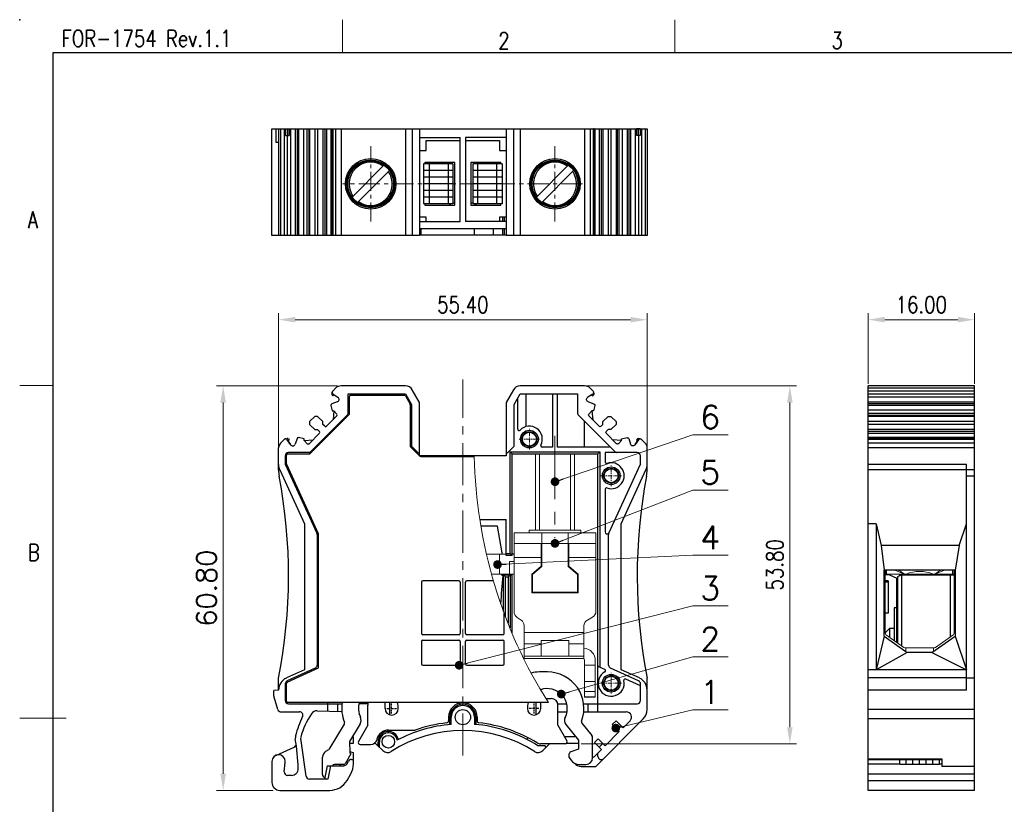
# Model space of a CAD drawing. Header units: millimetres. Extents: x 4315 to 4612, y -4915 to -4705.
# Tile 2 of 13: x 4315 to 4463, y -4823 to -4705. Entities that reach past the tile are written whole.
import ezdxf
from ezdxf.enums import TextEntityAlignment as Align

# ---------------------------------------------------------------- set-up
doc = ezdxf.new("R2010")
doc.units = ezdxf.units.MM
doc.header["$MEASUREMENT"] = 0
doc.linetypes.add('CENTER', pattern=[50.8, 31.75, -6.35, 6.35, -6.35])
doc.linetypes.add('CENTER2', pattern=[28.575, 19.05, -3.175, 3.175, -3.175])
for name, color, linetype in [('41', 3, 'Continuous'), ('51', 6, 'CENTER2'), ('DEFAULT_2', 4, 'Continuous')]:
    doc.layers.add(name, color=color, linetype=linetype)
for name, color, linetype, lineweight in [('center', 1, 'CENTER', 9), ('DIM1', 3, 'Continuous', 13), ('MARK', 4, 'Continuous', 13), ('text', 3, 'Continuous', 13), ('尺寸层', 3, 'Continuous', 13), ('尺寸线', 3, 'Continuous', 13), ('轮廓线', 7, 'Continuous', 30)]:
    doc.layers.add(name, color=color, linetype=linetype, lineweight=lineweight)
doc.styles.add('romans-高2.5', font='romans.shx', dxfattribs={"width": 0.8, "height": 2.5})
doc.styles.add('romans-高3.5', font='romans.shx', dxfattribs={"width": 0.8, "height": 3.5})
doc.styles.add('SIMPLEX', font='SIMPLEX.SHX')
doc.styles.add('SIMPLEX-V1.1', font='romans.shx')
doc.styles.add('宋体-高2.5', font='txt', dxfattribs={"width": 0.8, "height": 2.5})
doc.dimstyles.new('A4', dxfattribs={"dimtxt": 2.5, "dimasz": 2.5, "dimexe": 1, "dimexo": 0.3, "dimgap": 1, "dimtad": 1, "dimzin": 1, "dimdsep": 46, "dimtxsty": 'romans-高2.5', "dimcen": 1, "dimclrd": 256, "dimclre": 256, "dimclrt": 256, "dimadec": 0, "dimazin": 0, "dimtfac": 1, "dimtmove": 0, "dimatfit": 3, "dimfxl": 1, "dimtolj": 1, "dimtzin": 0, "dimlwd": -1, "dimlwe": -1, "dimarcsym": 0})
doc.dimstyles.new('ISO-25', dxfattribs={"dimtxt": 3, "dimasz": 2.5, "dimexe": 1, "dimexo": 1, "dimgap": 1, "dimtad": 1, "dimdec": 5, "dimzin": 1, "dimdsep": 46, "dimtxsty": 'SIMPLEX', "dimcen": 1, "dimclrd": 256, "dimclre": 256, "dimclrt": 256, "dimadec": 1, "dimazin": 0, "dimtfac": 1, "dimtdec": 5, "dimtmove": 0, "dimatfit": 3, "dimfxl": 1, "dimtolj": 1, "dimtzin": 0, "dimlwd": -1, "dimlwe": -1, "dimarcsym": 0})
doc.dimstyles.new('ISO-25-ASM-Rev.1.1', dxfattribs={"dimtxt": 3, "dimasz": 2.5, "dimexe": 1, "dimexo": 1, "dimgap": 1, "dimtad": 1, "dimzin": 1, "dimdsep": 46, "dimtxsty": 'SIMPLEX-V1.1', "dimcen": 1, "dimclrd": 256, "dimclre": 256, "dimclrt": 256, "dimadec": 1, "dimazin": 0, "dimtfac": 1, "dimtmove": 0, "dimatfit": 3, "dimfxl": 1, "dimtolj": 1, "dimtzin": 0, "dimlwd": -1, "dimlwe": -1, "dimarcsym": 0})

# ---------------------------------------------------------------- blocks, each defined once
blk = doc.blocks.new('FOR-1754 Rev.1.1-A4客户图')
at = {"layer": 'text'}
for p, q in [((-243.5, 200), (-243.5, 205)), ((-193.5, 200), (-193.5, 205)), ((-287, 150), (-292, 150))]:
    blk.add_line(p, q, dxfattribs=at)
at = {"layer": '尺寸线'}
blk.add_line((-285, 100), (-292, 100), dxfattribs=at)
at = {"layer": '轮廓线'}
blk.add_line((-287, 200), (-287, 0), dxfattribs=at)
blk.add_lwpolyline([(-74.67, 0), (0, 0), (0, 200), (-287, 200)], dxfattribs=at)
blk.add_point((-292, 205), dxfattribs=at)
at = {"layer": 'text', "style": 'romans-高2.5', "width": 0.8}
for s, p in [('FOR-1754 Rev.1.1', (-285.71, 200.93)), ('2', (-220.07, 200.59)), ('3', (-169.99, 200.63)), ('A', (-290.78, 173.66)), ('B', (-290.78, 123.66))]:
    blk.add_text(s, height=2.5, dxfattribs=at).set_placement(p)
at = {"layer": '尺寸线', "width": 0.8}
for tag, height, style, p in [('/', 2.5, 'romans-高2.5', (-94.89, 30.44)), ('/', 2.5, 'romans-高2.5', (-96.71, 25.38)), ('/', 2.5, 'romans-高2.5', (-102.11, 20.6)), ('15EDGKNM-3.81-XXP-1Y-1000A(H)', 3.5, 'romans-高3.5', (-40.89, 11.73)), ('CENGMZ_2018.10.18', 2.5, 'romans-高2.5', (-97.54, 6.17)), ('15EDGKNM-3.5-C04', 2.5, 'romans-高2.5', (-47.36, 6.2)), ('T0-1', 2.5, 'romans-高2.5', (-5.69, 6.17)), ('2:1', 2.5, 'romans-高2.5', (-23.28, 1.2)), ('1/1', 2.5, 'romans-高2.5', (-5.77, 1.37))]:
    blk.add_attdef(tag, text='', height=height, dxfattribs=dict(at, style=style)).set_placement(p, align=Align.CENTER)
at = {"layer": '尺寸线', "style": '宋体-高2.5', "width": 0.8}
blk.add_attdef('/', text='', height=2.5, dxfattribs=at).set_placement((-55.64, 31.97), align=Align.MIDDLE_LEFT)
blk = doc.blocks.new('A$C45B8050D')
at = {"linetype": 'ByBlock'}
for p, q in [((26.3, 37.8), (23.8, 37.8)), ((27, 33.8), (26.3, 37.8)), ((27, 33.6), (27, 33.8)), ((26.95, 30.45), (26.95, 30.6)), ((26.95, 30.45), (27.1, 30.41)), ((27.1, 30.41), (27.1, 30.35)), ((33.8, 15.9), (32.6, 15.9)), ((33.57, 11.9), (34.4, 11.9)), ((6.8, 7.9), (6.8, 10.9)), ((9.4, 10.4), (9.4, 11.3)), ((32.8, 10.4), (32.8, 11.3)), ((35.4, 7.9), (35.4, 10.9)), ((18.95, 9.1), (18.95, 8.55)), ((23.25, 9.1), (23.25, 8.55)), ((3.28, 8.06), (0.97, 4.24)), ((5.66, 8.12), (4.05, 5.46)), ((6.8, 7.9), (5.42, 5.45)), ((35.4, 7.9), (36.72, 5.55)), ((36.6, 8), (38.5, 5.63)), ((39, 8.2), (40.49, 6.34)), ((9.9, 7.15), (13.94, 7.15)), ((40.6, 3), (40.6, 6.03)), ((4.05, 5.46), (4.11, 3.74)), ((5.68, 5), (7.22, 5)), ((36.46, 5.1), (32.77, 5.1)), ((38.5, 5.63), (38.5, 4.3)), ((0, 0.5), (0, 3.1)), ((0.5, 3.97), (0.97, 4.24)), ((4.24, 3.57), (3.39, 2.1)), ((4.11, 3.74), (4.23, 3.66)), ((4.23, 3.66), (4.24, 3.57)), ((37.1, 3.02), (37.1, 3.6)), ((37.1, 3.02), (37.32, 2.68)), ((38.5, 4.3), (37.31, 3.89)), ((3.21, 2), (1.8, 2)), ((38.58, 2), (39.6, 2))]:
    blk.add_line(p, q, dxfattribs=at)
at = {"color": 1, "linetype": 'CENTER', "ltscale": 0.01}
for p, q in [((9.66, 10.4), (11.14, 10.4)), ((10.4, 9.66), (10.4, 11.14)), ((32.54, 10.4), (31.06, 10.4)), ((31.8, 9.66), (31.8, 11.14))]:
    blk.add_line(p, q, dxfattribs=at)
at = {"linetype": 'ByBlock'}
for centre, radius, start, end in [((112.27, 21.81), 85.6, 174.2717, 177.0878), ((32.6, 11.75), 4.15, 90, 107.2535), ((33.8, 10.4), 5.5, 339.6737, 90), ((33.8, 10.4), 3, 333.6418, 109.9732), ((34.4, 10.9), 1, 360, 90), ((8.4, 10.4), 5.5, 170.582, 202.1359), ((8.4, 10.4), 3, 162.5424, 206.0652), ((10.4, 10.4), 1, 180, 0), ((8.4, 10.4), 3, 0, 17.4576), ((21.1, 9.1), 2.15, 0, 180), ((33.8, 10.4), 3, 162.5424, 180), ((31.8, 10.4), 1, 180, 0), ((4.81, 8.64), 1, 328.7866, 26.0652), ((37.38, 8.62), 1, 153.6418, 218.621), ((3.03, 8.21), 0.3, 328.7866, 22.1359), ((21.11, -12.91), 21.3, 96.53, 109.6561), ((18.65, 8.55), 0.3, 276.53, 0), ((23.55, 8.55), 0.3, 180, 263.5044), ((21.11, -12.91), 21.3, 58.4751, 83.5044), ((39.24, 8.39), 0.3, 159.6737, 218.621), ((9.9, 5.4), 1.75, 90, 167.3977), ((40.1, 6.03), 0.5, 0, 38.621), ((5.68, 5.3), 0.3, 150.6964, 270), ((7.22, 6), 1, 270, 347.3977), ((32.77, 6.1), 1, 238.4751, 270), ((36.46, 5.4), 0.3, 270, 29.3036), ((1, 3.1), 1, 120, 180), ((37.4, 3.6), 0.3, 107.5962, 180), ((39.6, 3), 1, 270, 0), ((1.8, 1.7), 0.3, 90, 160.5288), ((3.21, 2.2), 0.2, 270, 330), ((38.58, 3.5), 1.5, 213.2556, 270), ((0.5, 0.5), 0.5, 180, 253.4209)]:
    blk.add_arc(centre, radius, start, end, dxfattribs=at)
at = {"linetype": 'ByBlock', "ltscale": 0.086}
blk.add_arc((7.8, 10.9), 1, 156.4218, 180, dxfattribs=at)
blk = doc.blocks.new('gfgre9')
at = {"color": 0}
for p, q in [((4200.23, -4535.09), (4200.2, -4535.2)), ((4200.25, -4535.39), (4200.38, -4535.51)), ((4200.55, -4535.34), (4200.38, -4535.51)), ((4200.39, -4535.23), (4201.12, -4535.71)), ((4200.07, -4536.94), (4200.27, -4537.77)), ((4200.98, -4538.52), (4199.42, -4540.07)), ((4200.27, -4537.77), (4200.51, -4537.77)), ((4200.51, -4537.77), (4200.39, -4539.1)), ((4200.51, -4537.77), (4200.98, -4538.23)), ((4193.38, -4541.94), (4193.49, -4541.91)), ((4193.52, -4542.1), (4193.99, -4542.83)), ((4193.63, -4542.26), (4193.8, -4542.09)), ((4193.68, -4541.96), (4193.8, -4542.09)), ((4196.06, -4541.98), (4195.22, -4541.78)), ((4196.06, -4542.22), (4196.06, -4541.98)), ((4196.06, -4542.22), (4197.39, -4542.1)), ((4198.36, -4541.13), (4196.81, -4542.69)), ((4193.99, -4542.83), (4193.54, -4542.13)), ((4196.52, -4542.69), (4196.06, -4542.22))]:
    blk.add_line(p, q, dxfattribs=at)
for p, q in [((4200.39, -4535.23), (4201.12, -4535.71)), ((4201.03, -4536.42), (4200.2, -4536.69)), ((4197.65, -4538.59), (4196.88, -4539.36)), ((4198.08, -4538.59), (4197.65, -4538.59)), ((4198.86, -4539.36), (4198.08, -4538.59)), ((4196.88, -4539.36), (4196.88, -4539.79)), ((4196.88, -4539.79), (4197.65, -4540.57)), ((4197.65, -4540.57), (4198.08, -4540.57)), ((4198.08, -4540.57), (4198.36, -4540.85)), ((4198.86, -4539.79), (4198.86, -4539.36)), ((4199.14, -4540.07), (4198.86, -4539.79)), ((4193.99, -4542.83), (4193.52, -4542.1)), ((4194.98, -4541.92), (4194.71, -4542.74))]:
    blk.add_line(p, q)
for centre, radius, start, end in [((4200.39, -4535.24), 0.2, 167.6609, 225), ((4199.75, -4534.94), 0.5, 343.204, 357.1657), ((4200.55, -4534.98), 0.3, 135, 237.1978), ((4200.84, -4538.37), 0.2, 315, 45), ((4193.27, -4542.26), 0.3, 32.7891, 135), ((4193.23, -4541.47), 0.5, 272.8847, 286.9412), ((4193.53, -4542.1), 0.2, 45, 102.3391), ((4196.66, -4542.55), 0.2, 225, 315)]:
    blk.add_arc(centre, radius, start, end, dxfattribs=at)
for centre, radius, start, end in [((4200.91, -4536.04), 0.4, 288.2291, 57.1978), ((4200.27, -4536.88), 0.2, 108.1979, 195), ((4199.28, -4539.93), 0.2, 224.9213, 315.0271), ((4195.17, -4541.98), 0.2, 75, 161.8021), ((4198.22, -4540.99), 0.2, 315, 45), ((4194.33, -4542.62), 0.4, 212.8022, 341.7709)]:
    blk.add_arc(centre, radius, start, end)
blk = doc.blocks.new('*D8')
at = {"layer": 'Defpoints', "color": 0}
for p in [(4458.22, -4750.18), (4442.22, -4760.14), (4458.22, -4760.14)]:
    blk.add_point(p, dxfattribs=at)
at = {"layer": '尺寸层'}
for p, q in [((4442.22, -4759.84), (4442.22, -4749.18)), ((4458.22, -4759.84), (4458.22, -4749.18)), ((4444.72, -4750.18), (4455.72, -4750.18))]:
    blk.add_line(p, q, dxfattribs=at)
for points in [[(4444.72, -4749.76), (4444.72, -4750.6), (4442.22, -4750.18)], [(4455.72, -4749.76), (4455.72, -4750.6), (4458.22, -4750.18)]]:
    blk.add_solid(points, dxfattribs=at)
at = {"layer": '尺寸层', "insert": (4450.22, -4747.93), "char_height": 2.5, "attachment_point": 5, "style": 'romans-高2.5'}
blk.add_mtext('\\A1;16.00', dxfattribs=at)
blk = doc.blocks.new('*D9')
at = {"layer": 'Defpoints', "color": 0}
for p in [(4409.01, -4750.18), (4409.01, -4769.45), (4353.61, -4771.11)]:
    blk.add_point(p, dxfattribs=at)
at = {"layer": '尺寸层'}
for p, q in [((4353.61, -4770.81), (4353.61, -4749.18)), ((4409.01, -4769.15), (4409.01, -4749.18)), ((4356.11, -4750.18), (4406.51, -4750.18))]:
    blk.add_line(p, q, dxfattribs=at)
for points in [[(4356.11, -4749.76), (4356.11, -4750.6), (4353.61, -4750.18)], [(4406.51, -4749.76), (4406.51, -4750.6), (4409.01, -4750.18)]]:
    blk.add_solid(points, dxfattribs=at)
at = {"layer": '尺寸层', "insert": (4381.31, -4747.93), "char_height": 2.5, "attachment_point": 5, "style": 'romans-高2.5'}
blk.add_mtext('\\A1;55.40', dxfattribs=at)
blk = doc.blocks.new('*D10')
at = {"layer": 'Defpoints', "color": 0}
for p in [(4399.61, -4760.14), (4398.81, -4813.94), (4430.46, -4813.94)]:
    blk.add_point(p, dxfattribs=at)
at = {"layer": '尺寸层'}
for p, q in [((4399.91, -4760.14), (4431.46, -4760.14)), ((4430.46, -4762.64), (4430.46, -4811.44)), ((4399.11, -4813.94), (4431.46, -4813.94))]:
    blk.add_line(p, q, dxfattribs=at)
for points in [[(4430.04, -4762.64), (4430.88, -4762.64), (4430.46, -4760.14)], [(4430.04, -4811.44), (4430.88, -4811.44), (4430.46, -4813.94)]]:
    blk.add_solid(points, dxfattribs=at)
at = {"layer": '尺寸层', "insert": (4428.21, -4787.04), "char_height": 2.5, "attachment_point": 5, "rotation": 90, "style": 'romans-高2.5'}
blk.add_mtext('\\A1;53.80', dxfattribs=at)
blk = doc.blocks.new('_Dot-Rev.1.1')
at = {"color": 0, "linetype": 'ByBlock', "lineweight": -2}
blk.add_line((-0.5, 0), (-1, 0), dxfattribs=at)
at = {"color": 0, "linetype": 'ByBlock', "lineweight": 100, "const_width": 0.5}
blk.add_lwpolyline([(-0.25, 0, 1), (0.25, 0, 1)], format="xyb", close=True, dxfattribs=at)
blk = doc.blocks.new('*D11')
at = {"layer": 'Defpoints', "color": 0, "linetype": 'ByBlock'}
for p in [(4363.48, -4760.14), (4345.28, -4820.94), (4353.81, -4820.94)]:
    blk.add_point(p, dxfattribs=at)
at = {"layer": '尺寸层'}
for p, q in [((4362.48, -4760.14), (4344.28, -4760.14)), ((4345.28, -4762.64), (4345.28, -4818.44)), ((4352.81, -4820.94), (4344.28, -4820.94))]:
    blk.add_line(p, q, dxfattribs=at)
at = {"layer": '尺寸层', "linetype": 'ByBlock'}
for points in [[(4344.86, -4762.64), (4345.7, -4762.64), (4345.28, -4760.14)], [(4344.86, -4818.44), (4345.7, -4818.44), (4345.28, -4820.94)]]:
    blk.add_solid(points, dxfattribs=at)
at = {"layer": '尺寸层', "linetype": 'ByBlock', "insert": (4342.78, -4790.54), "char_height": 3, "attachment_point": 5, "rotation": 90, "style": 'SIMPLEX'}
blk.add_mtext('\\A1;60.80', dxfattribs=at)

msp = doc.modelspace()

# ---------------------------------------------------------------- linework, layer by layer
for p, q in [((4352.609, -4721.505), (4409.009, -4721.505)), ((4352.609, -4737.505), (4352.609, -4721.505)), ((4353.609, -4721.505), (4353.609, -4737.505)), ((4357.358, -4721.505), (4357.358, -4737.505)), ((4358.277, -4721.505), (4358.277, -4737.505)), ((4359.055, -4721.505), (4359.055, -4737.505)), ((4359.479, -4721.505), (4359.479, -4737.505)), ((4360.257, -4721.505), (4360.257, -4737.505)), ((4361.468, -4721.505), (4361.468, -4737.505)), ((4361.654, -4721.505), (4361.654, -4737.505)), ((4361.654, -4721.505), (4361.654, -4722.505)), ((4374.809, -4721.505), (4374.809, -4737.505)), ((4387.809, -4721.505), (4387.809, -4737.505)), ((4400.964, -4721.505), (4400.964, -4737.505)), ((4400.964, -4721.505), (4400.964, -4722.505)), ((4401.15, -4721.505), (4401.15, -4737.505)), ((4402.361, -4721.505), (4402.361, -4737.505)), ((4403.139, -4721.505), (4403.139, -4737.505)), ((4403.563, -4721.505), (4403.563, -4737.505)), ((4404.341, -4721.505), (4404.341, -4737.505)), ((4405.26, -4721.505), (4405.26, -4737.505)), ((4409.009, -4721.505), (4409.009, -4737.505)), ((4353.205, -4723.505), (4353.609, -4723.505)), ((4374.809, -4722.805), (4380.909, -4722.805)), ((4380.909, -4735.405), (4380.909, -4722.805)), ((4387.809, -4722.805), (4381.709, -4722.805)), ((4381.709, -4722.805), (4381.709, -4735.405)), ((4379.357, -4726.555), (4379.357, -4726.755)), ((4383.257, -4726.555), (4383.257, -4726.755)), ((4379.359, -4732.955), (4379.359, -4732.755)), ((4379.497, -4732.955), (4379.417, -4732.755)), ((4379.807, -4732.605), (4380.109, -4732.605)), ((4382.509, -4732.605), (4382.807, -4732.605)), ((4383.117, -4732.955), (4383.197, -4732.755)), ((4383.259, -4732.755), (4383.259, -4732.955)), ((4374.809, -4735.405), (4380.909, -4735.405)), ((4387.809, -4735.405), (4381.709, -4735.405)), ((4387.509, -4734.755), (4387.509, -4735.405)), ((4387.809, -4736.505), (4374.809, -4736.505)), ((4374.809, -4737.405), (4387.809, -4737.405)), ((4383.026, -4736.505), (4383.026, -4737.405)), ((4385.889, -4736.505), (4385.889, -4737.405)), ((4387.509, -4736.505), (4387.509, -4737.405)), ((4374.809, -4737.505), (4352.609, -4737.505)), ((4409.009, -4737.505), (4387.809, -4737.505)), ((4362.156, -4760.489), (4361.742, -4760.903)), ((4372.673, -4760.137), (4363.005, -4760.137)), ((4374.809, -4762.637), (4373.712, -4760.737)), ((4388.906, -4760.737), (4387.809, -4762.637)), ((4399.613, -4760.137), (4389.945, -4760.137)), ((4400.876, -4760.903), (4400.462, -4760.489)), ((4458.22, -4760.137), (4442.22, -4760.137)), ((4442.22, -4820.937), (4442.22, -4760.137)), ((4458.22, -4820.937), (4458.22, -4760.137)), ((4364.059, -4761.337), (4372.685, -4761.337)), ((4364.059, -4764.301), (4364.059, -4761.337)), ((4364.259, -4764.384), (4364.259, -4761.737)), ((4364.459, -4761.537), (4372.5, -4761.537)), ((4367.109, -4761.337), (4367.109, -4761.537)), ((4367.809, -4761.337), (4367.809, -4761.537)), ((4371.841, -4761.337), (4371.841, -4761.537)), ((4372.673, -4761.637), (4373.382, -4762.866)), ((4372.685, -4761.337), (4373.609, -4762.937)), ((4373.059, -4761.985), (4373.059, -4762.306)), ((4374.809, -4770.637), (4374.809, -4762.637)), ((4387.809, -4762.637), (4387.809, -4770.637)), ((4389.009, -4762.937), (4389.933, -4761.337)), ((4389.559, -4766.647), (4389.559, -4761.985)), ((4389.933, -4761.337), (4398.559, -4761.337)), ((4390.777, -4761.337), (4390.777, -4766.261)), ((4394.809, -4761.337), (4394.809, -4769.337)), ((4395.509, -4761.337), (4395.509, -4769.337)), ((4398.559, -4761.337), (4398.559, -4764.301)), ((4373.409, -4762.966), (4373.409, -4769.237)), ((4373.609, -4762.937), (4373.609, -4769.189)), ((4389.009, -4769.189), (4389.009, -4762.937)), ((4458.22, -4763.802), (4442.22, -4763.802)), ((4358.291, -4770.352), (4364.259, -4764.384)), ((4358.35, -4770.093), (4364, -4764.443)), ((4363.077, -4765.566), (4363.077, -4765.366)), ((4398.617, -4764.443), (4404.268, -4770.093)), ((4399.541, -4765.366), (4399.541, -4769.337)), ((4458.22, -4764.721), (4442.22, -4764.721)), ((4458.22, -4765.499), (4442.22, -4765.499)), ((4458.22, -4765.923), (4442.22, -4765.923)), ((4458.22, -4766.701), (4442.22, -4766.701)), ((4354.459, -4768.186), (4353.902, -4768.743)), ((4408.716, -4768.743), (4408.159, -4768.186)), ((4458.22, -4767.912), (4442.22, -4767.912)), ((4458.22, -4768.099), (4442.22, -4768.099)), ((4353.609, -4772.768), (4353.609, -4769.45)), ((4373.409, -4769.237), (4374.85, -4770.679)), ((4374.599, -4770.179), (4373.609, -4769.189)), ((4389.009, -4769.189), (4388.019, -4770.179)), ((4388.709, -4770.337), (4388.409, -4770.037)), ((4388.409, -4770.037), (4401.909, -4770.037)), ((4388.409, -4785.337), (4388.409, -4770.037)), ((4394.809, -4769.337), (4393.212, -4769.337)), ((4403.271, -4769.337), (4395.509, -4769.337)), ((4401.909, -4770.037), (4401.609, -4770.337)), ((4401.909, -4770.037), (4401.909, -4802.435)), ((4409.009, -4772.768), (4409.009, -4769.45)), ((4354.609, -4770.652), (4354.609, -4771.912)), ((4354.809, -4771.869), (4354.809, -4770.552)), ((4355.009, -4770.352), (4358.291, -4770.352)), ((4358.491, -4770.152), (4355.109, -4770.152)), ((4374.809, -4770.237), (4374.74, -4770.237)), ((4387.809, -4770.637), (4374.809, -4770.637)), ((4374.992, -4770.737), (4383.026, -4770.737)), ((4387.878, -4770.237), (4387.809, -4770.237)), ((4388.709, -4770.337), (4401.609, -4770.337)), ((4388.709, -4785.637), (4388.709, -4770.337)), ((4401.609, -4809.137), (4401.609, -4770.337)), ((4402.709, -4770.152), (4402.709, -4771.604)), ((4407.509, -4770.152), (4402.709, -4770.152)), ((4408.009, -4771.912), (4408.009, -4770.652)), ((4353.791, -4772.768), (4357.509, -4780.868)), ((4354.609, -4771.912), (4359.363, -4782.272)), ((4359.609, -4782.371), (4354.827, -4771.952)), ((4403.254, -4782.272), (4408.009, -4771.912)), ((4405.109, -4780.868), (4408.827, -4772.768)), ((4457.02, -4805.867), (4457.02, -4771.933)), ((4402.709, -4775.67), (4402.709, -4782.087)), ((4383.85, -4780.237), (4387.809, -4780.237)), ((4387.809, -4785.637), (4387.809, -4780.237)), ((4357.509, -4780.868), (4357.509, -4802.799)), ((4405.109, -4802.799), (4405.109, -4780.868)), ((4443.42, -4780.868), (4442.22, -4780.868)), ((4443.42, -4780.868), (4444.204, -4784.142)), ((4443.42, -4780.868), (4443.42, -4802.799)), ((4455.91, -4784.142), (4457.02, -4780.868)), ((4359.409, -4782.48), (4359.409, -4802.104)), ((4359.609, -4802.534), (4359.609, -4782.371)), ((4403.209, -4802.104), (4403.209, -4782.48)), ((4455.91, -4784.142), (4444.204, -4784.142)), ((4444.204, -4784.142), (4444.62, -4787.837)), ((4455.91, -4784.142), (4455.32, -4787.837)), ((4387.809, -4785.337), (4388.409, -4785.337)), ((4388.709, -4785.637), (4387.809, -4785.637)), ((4388.709, -4785.637), (4388.409, -4785.337)), ((4389.009, -4785.437), (4388.709, -4785.437)), ((4387.158, -4788.537), (4388.709, -4788.537)), ((4387.293, -4788.837), (4387.409, -4788.837)), ((4387.409, -4794.04), (4387.409, -4788.537)), ((4387.709, -4788.837), (4387.409, -4788.537)), ((4387.709, -4794.811), (4387.709, -4788.837)), ((4387.709, -4788.837), (4388.109, -4788.837)), ((4387.809, -4788.437), (4387.809, -4788.537)), ((4388.409, -4788.537), (4388.109, -4788.837)), ((4388.109, -4788.837), (4388.109, -4795.782)), ((4388.409, -4788.537), (4388.409, -4796.51)), ((4388.709, -4797.239), (4388.709, -4788.437)), ((4455.32, -4787.837), (4444.62, -4787.837)), ((4444.62, -4797.737), (4444.62, -4787.837)), ((4444.77, -4789.58), (4444.801, -4787.837)), ((4444.77, -4788.511), (4444.789, -4788.511)), ((4445.42, -4788.537), (4444.789, -4788.537)), ((4444.97, -4788.437), (4444.97, -4787.837)), ((4445.42, -4788.537), (4446.52, -4789.037)), ((4446.52, -4798.697), (4446.52, -4789.037)), ((4447.22, -4788.537), (4446.62, -4788.837)), ((4446.62, -4788.837), (4446.62, -4798.767)), ((4446.97, -4788.662), (4446.97, -4788.437)), ((4447.12, -4788.587), (4446.97, -4788.587)), ((4447.05, -4788.622), (4446.97, -4788.622)), ((4447.22, -4788.537), (4455.17, -4788.537)), ((4447.22, -4788.537), (4447.22, -4799.187)), ((4448.17, -4788.537), (4448.17, -4788.437)), ((4449.37, -4788.537), (4449.37, -4788.437)), ((4450.57, -4788.537), (4450.57, -4788.437)), ((4451.77, -4788.537), (4451.77, -4788.437)), ((4452.97, -4788.537), (4452.97, -4788.437)), ((4454.62, -4797.857), (4454.62, -4788.537)), ((4454.97, -4788.437), (4454.97, -4787.837)), ((4455.152, -4788.538), (4455.15, -4788.437)), ((4455.17, -4788.511), (4455.152, -4788.511)), ((4455.32, -4787.837), (4455.32, -4797.737)), ((4375.109, -4789.637), (4375.109, -4797.337)), ((4380.709, -4789.437), (4375.309, -4789.437)), ((4380.909, -4789.637), (4380.909, -4797.337)), ((4381.709, -4797.337), (4381.709, -4789.637)), ((4385.889, -4789.437), (4381.909, -4789.437)), ((4445.22, -4789.437), (4444.77, -4789.437)), ((4445.22, -4789.437), (4445.22, -4794.325)), ((4446.12, -4793.502), (4446.12, -4798.417)), ((4446.52, -4793.502), (4446.12, -4793.502)), ((4387.509, -4797.337), (4387.509, -4794.325)), ((4445.22, -4794.325), (4444.77, -4794.325)), ((4445.42, -4796.625), (4445.42, -4797.927)), ((4446.12, -4796.625), (4445.42, -4796.625)), ((4380.709, -4797.537), (4375.309, -4797.537)), ((4387.309, -4797.537), (4381.909, -4797.537)), ((4444.62, -4797.737), (4443.42, -4802.799)), ((4444.62, -4797.737), (4448.12, -4800.237)), ((4446.52, -4796.887), (4446.62, -4796.887)), ((4451.82, -4800.237), (4455.32, -4797.737)), ((4455.32, -4797.737), (4457.02, -4802.799)), ((4375.109, -4798.537), (4375.109, -4801.937)), ((4375.309, -4798.337), (4380.709, -4798.337)), ((4380.909, -4798.537), (4380.909, -4801.937)), ((4381.709, -4801.937), (4381.709, -4798.537)), ((4381.909, -4798.337), (4387.309, -4798.337)), ((4387.509, -4801.937), (4387.509, -4798.537)), ((4448.12, -4800.237), (4443.42, -4802.799)), ((4451.82, -4800.237), (4448.12, -4800.237)), ((4451.82, -4800.237), (4457.02, -4802.799)), ((4359.117, -4802.559), (4354.901, -4804.487)), ((4354.926, -4804.675), (4359.609, -4802.534)), ((4375.309, -4802.137), (4380.709, -4802.137)), ((4381.909, -4802.137), (4387.309, -4802.137)), ((4402.65, -4802.775), (4401.726, -4802.352)), ((4407.717, -4804.487), (4403.501, -4802.559)), ((4357.509, -4802.799), (4354.777, -4804.048)), ((4407.841, -4804.048), (4405.109, -4802.799)), ((4457.02, -4802.799), (4442.22, -4802.799)), ((4353.609, -4805.867), (4353.609, -4804.085)), ((4354.609, -4804.941), (4354.609, -4807.437)), ((4354.809, -4805.133), (4354.609, -4805.225)), ((4354.809, -4807.537), (4354.809, -4804.857)), ((4408.009, -4805.225), (4405.796, -4804.213)), ((4408.009, -4807.437), (4408.009, -4804.941)), ((4409.009, -4808.794), (4409.009, -4804.085)), ((4458.22, -4804.085), (4457.02, -4804.085)), ((4353.609, -4805.867), (4352.909, -4805.928)), ((4352.909, -4806.792), (4352.909, -4805.928)), ((4353.5, -4808.785), (4352.931, -4806.939)), ((4394.159, -4807.737), (4355.009, -4807.737)), ((4355.109, -4807.937), (4363.154, -4807.937)), ((4361.009, -4809.032), (4361.009, -4807.737)), ((4362.509, -4809.084), (4362.509, -4807.937)), ((4367.029, -4807.937), (4365.692, -4807.937)), ((4370.304, -4807.737), (4370.304, -4809.59)), ((4380.859, -4808.04), (4380.859, -4807.846)), ((4381.759, -4807.847), (4381.759, -4808.04)), ((4392.314, -4809.59), (4392.314, -4807.737)), ((4395.589, -4807.937), (4396.926, -4807.937)), ((4399.464, -4807.937), (4407.509, -4807.937)), ((4400.109, -4807.937), (4400.109, -4809.137)), ((4353.978, -4809.137), (4356.77, -4809.137)), ((4359.424, -4808.978), (4363.129, -4809.105)), ((4365.858, -4809.742), (4365.864, -4809.848)), ((4379.359, -4811.037), (4379.359, -4809.937)), ((4379.359, -4809.937), (4379.559, -4809.937)), ((4379.559, -4811.02), (4379.559, -4809.937)), ((4383.059, -4809.937), (4383.059, -4811.018)), ((4383.259, -4809.937), (4383.059, -4809.937)), ((4383.259, -4809.937), (4383.259, -4811.036)), ((4395.609, -4809.137), (4396.967, -4809.137)), ((4399.486, -4809.137), (4405.868, -4809.137)), ((4401.306, -4817.337), (4408.424, -4810.207)), ((4404.333, -4810.483), (4403.768, -4811.05)), ((4403.768, -4811.05), (4404.829, -4812.109)), ((4404.333, -4810.483), (4405.395, -4811.543)), ((4405.041, -4811.19), (4404.475, -4811.756)), ((4405.395, -4811.543), (4406.434, -4810.502)), ((4364.859, -4812.929), (4364.755, -4812.755)), ((4364.859, -4813.837), (4364.859, -4812.929)), ((4368.781, -4812.837), (4368.564, -4812.837)), ((4369.404, -4812.047), (4369.404, -4812.257)), ((4370.304, -4811.904), (4370.304, -4812.099)), ((4396.564, -4812.837), (4398.25, -4812.837)), ((4402.71, -4814.232), (4404.829, -4812.109)), ((4364.263, -4813.837), (4364.859, -4813.837)), ((4369.283, -4814.961), (4368.452, -4814.13)), ((4368.559, -4814.237), (4368.559, -4813.637)), ((4368.559, -4813.637), (4368.759, -4813.637)), ((4368.759, -4814.437), (4368.759, -4813.637)), ((4393.563, -4814.237), (4392.602, -4814.237)), ((4393.322, -4814.961), (4394.345, -4813.937)), ((4396.896, -4813.837), (4398.709, -4813.837)), ((4401.648, -4813.173), (4401.083, -4813.739)), ((4401.083, -4813.739), (4402.144, -4814.799)), ((4401.648, -4813.173), (4402.71, -4814.232)), ((4402.356, -4813.879), (4401.791, -4814.445)), ((4353.205, -4815.678), (4355.949, -4814.467)), ((4364.859, -4815.277), (4364.297, -4815.127)), ((4364.859, -4816.973), (4364.859, -4815.277)), ((4401.18, -4815.765), (4402.144, -4814.799)), ((4401.609, -4815.825), (4401.609, -4815.335)), ((4352.609, -4816.593), (4352.609, -4819.737)), ((4354.455, -4818.132), (4354.609, -4816.749)), ((4354.609, -4816.749), (4354.609, -4816.593)), ((4360.891, -4817.237), (4360.526, -4819.237)), ((4360.891, -4817.237), (4363.42, -4817.237)), ((4361.399, -4817.237), (4361.034, -4819.237)), ((4363.853, -4816.987), (4364.118, -4816.527)), ((4364.551, -4816.277), (4364.859, -4816.277)), ((4399.104, -4817.337), (4401.306, -4817.337)), ((4442.22, -4816.325), (4453.32, -4816.325)), ((4453.32, -4816.178), (4453.32, -4817.337)), ((4458.22, -4817.337), (4453.32, -4817.337)), ((4355.551, -4818.687), (4354.952, -4818.687)), ((4363.9, -4819.437), (4364.457, -4818.473)), ((4361.034, -4819.237), (4358.244, -4819.237)), ((4353.809, -4820.937), (4361.302, -4820.937)), ((4458.22, -4820.937), (4442.22, -4820.937))]:
    msp.add_line(p, q)
at = {"linetype": 'ByBlock'}
for p, q in [((4354.656, -4721.505), (4354.656, -4722.505)), ((4354.656, -4721.505), (4355.201, -4721.505)), ((4354.656, -4722.505), (4355.201, -4722.505)), ((4354.935, -4721.505), (4354.935, -4722.505)), ((4355.201, -4721.505), (4355.201, -4722.505)), ((4361.594, -4722.505), (4361.594, -4721.505)), ((4361.594, -4721.505), (4361.654, -4721.505)), ((4361.594, -4722.505), (4361.654, -4722.505)), ((4361.654, -4722.505), (4361.654, -4721.505)), ((4400.964, -4722.505), (4400.964, -4721.505)), ((4401.024, -4721.505), (4400.964, -4721.505)), ((4401.024, -4722.505), (4400.964, -4722.505)), ((4401.024, -4722.505), (4401.024, -4721.505)), ((4407.417, -4721.505), (4407.417, -4722.505)), ((4407.962, -4721.505), (4407.417, -4721.505)), ((4407.962, -4722.505), (4407.417, -4722.505)), ((4407.683, -4721.505), (4407.683, -4722.505)), ((4407.962, -4721.505), (4407.962, -4722.505))]:
    msp.add_line(p, q, dxfattribs=at)
for centre, radius in [((4367.459, -4729.755), 3.8), ((4367.459, -4729.755), 3.6), ((4367.459, -4729.755), 3.45), ((4395.159, -4729.755), 3.8), ((4395.159, -4729.755), 3.6), ((4395.159, -4729.755), 3.45), ((4391.309, -4768.137), 1.329), ((4391.309, -4768.137), 1.116), ((4391.309, -4768.137), 1.05), ((4403.609, -4773.637), 1.329), ((4403.609, -4773.637), 1.116), ((4403.609, -4773.637), 1.05), ((4403.609, -4804.837), 1.329), ((4403.609, -4804.837), 1.116), ((4403.609, -4804.837), 1.05), ((4381.309, -4809.937), 1.15), ((4370.109, -4813.637), 0.95)]:
    msp.add_circle(centre, radius)
for centre, radius, start, end in [((4363.005, -4761.337), 1.2, 90, 135), ((4372.673, -4761.337), 1.2, 30, 90), ((4389.945, -4761.337), 1.2, 90, 150), ((4399.613, -4761.337), 1.2, 45, 90), ((4364.459, -4761.737), 0.2, 90, 180), ((4372.5, -4761.737), 0.2, 30, 90), ((4373.209, -4762.966), 0.2, 0, 30), ((4363.859, -4764.301), 0.2, 315, 0), ((4398.759, -4764.301), 0.2, 180, 225), ((4389.759, -4766.647), 0.2, 180, 316.13134), ((4391.309, -4768.137), 1.95, 332.28225, 136.13134), ((4354.609, -4769.45), 1, 134.97676, 180), ((4359.347, -4769.237), 0.1, 135, 249.89296), ((4393.212, -4769.137), 0.2, 152.28225, 270), ((4403.271, -4769.237), 0.1, 270, 45), ((4408.009, -4769.45), 1, 0, 45.02324), ((4355.109, -4770.652), 0.5, 90, 180), ((4355.009, -4770.552), 0.2, 90, 180), ((4358.208, -4769.952), 0.2, 270, 315), ((4374.74, -4770.037), 0.2, 225, 270), ((4374.992, -4770.537), 0.2, 225, 270), ((4387.878, -4770.037), 0.2, 270, 315), ((4404.409, -4769.952), 0.2, 225, 270), ((4407.509, -4770.652), 0.5, 0, 90), ((4355.609, -4771.933), 2, 180, 204.65281), ((4358.609, -4772.768), 5, 180, 190.7799), ((4355.009, -4771.869), 0.2, 180, 204.65281), ((4402.909, -4771.604), 0.2, 180, 289.0008), ((4403.609, -4773.637), 1.95, 250.9992, 109.0008), ((4407.009, -4771.933), 2, 335.34719, 0), ((4404.009, -4772.768), 5, 349.2201, 360), ((4275.109, -4788.666), 80, 348.8873, 10.7799), ((4487.509, -4788.666), 80, 169.2201, 191.1127), ((4402.909, -4775.67), 0.2, 70.9992, 180), ((4358.909, -4782.48), 0.5, 0, 24.65281), ((4359.609, -4782.087), 0.3, 215.22608, 269.99932), ((4403.009, -4782.087), 0.3, 180, 323.13063), ((4403.709, -4782.48), 0.5, 155.34719, 180), ((4375.309, -4789.637), 0.2, 90, 180), ((4380.709, -4789.637), 0.2, 0, 90), ((4381.909, -4789.637), 0.2, 90, 180), ((4375.309, -4797.337), 0.2, 180, 270), ((4380.709, -4797.337), 0.2, 270, 0), ((4381.909, -4797.337), 0.2, 180, 270), ((4387.309, -4797.337), 0.2, 270, 0), ((4375.309, -4798.537), 0.2, 90, 180), ((4380.709, -4798.537), 0.2, 0, 90), ((4381.909, -4798.537), 0.2, 90, 180), ((4387.309, -4798.537), 0.2, 0, 90), ((4358.909, -4802.104), 0.5, 294.5735, 0), ((4375.309, -4801.937), 0.2, 180, 270), ((4380.709, -4801.937), 0.2, 270, 0), ((4381.909, -4801.937), 0.2, 180, 270), ((4387.309, -4801.937), 0.2, 270, 0), ((4401.809, -4802.17), 0.2, 180, 245.4265), ((4403.709, -4802.104), 0.5, 180, 245.4265), ((4355.609, -4805.867), 2, 114.5735, 180), ((4403.609, -4804.837), 1.95, 118.98094, 11.87206), ((4402.567, -4802.956), 0.2, 298.98094, 65.4265), ((4407.009, -4805.867), 2, 0, 65.4265), ((4355.109, -4804.941), 0.5, 114.5735, 180), ((4355.009, -4804.857), 0.2, 114.5735, 180), ((4405.713, -4804.395), 0.2, 65.4265, 191.87206), ((4407.509, -4804.941), 0.5, 0, 65.4265), ((4353.409, -4806.792), 0.5, 180, 197.13809), ((4355.109, -4807.437), 0.5, 180, 270), ((4355.009, -4807.537), 0.2, 180, 270), ((4381.309, -4809.937), 1.95, 0, 180), ((4381.309, -4809.937), 1.75, 0, 180), ((4407.509, -4807.437), 0.5, 270, 0), ((4353.978, -4808.637), 0.5, 197.13809, 270), ((4370.668, -4816.379), 14.947, 154.12241, 165.93694), ((4356.77, -4809.637), 0.5, 334.12241, 90), ((4368.232, -4815.991), 11.693, 145.78136, 164.87745), ((4359.389, -4809.977), 1, 88.03006, 145.78136), ((4365.359, -4809.771), 0.5, 3.25967, 45.06372), ((4405.868, -4809.937), 0.8, 315.04677, 90), ((4407.009, -4808.794), 2, 315.04677, 0), ((4381.315, -4831.946), 21, 94.79783, 118.05043), ((4381.315, -4831.946), 21, 57.48781, 85.23744), ((4357.624, -4813.111), 1.5, 165.93694, 183.25402), ((4357.426, -4813.07), 0.5, 164.87745, 188.76047), ((4370.109, -4813.637), 1.55, 11.98232, 180), ((4370.109, -4813.637), 1.35, 9.56803, 180), ((4381.302, -4831.946), 20, 57.40532, 122.59468), ((4355.747, -4814.009), 0.5, 293.81442, 3.13526), ((4325.359, -4818.375), 31.201, 1.30549, 9.554), ((4060.255, -4858.865), 300.179, 7.67029, 8.76047), ((4367.745, -4814.837), 1, 45, 76.16339), ((4390.871, -4813.022), 0.2, 243.20966, 339.4039), ((4392.509, -4813.637), 1.55, 158.63447, 159.4039), ((4393.563, -4814.437), 0.2, 315, 90), ((4353.609, -4816.593), 1, 0, 180), ((4369.99, -4814.253), 1, 225, 302.59468), ((4392.615, -4814.253), 1, 237.40532, 315), ((4400.614, -4815.199), 0.8, 284.10797, 315.04677), ((4402.109, -4815.825), 0.5, 180, 315.04677), ((4362.741, -4817.037), 0.2, 270, 0), ((4363.42, -4816.737), 0.5, 270, 330), ((4364.551, -4816.777), 0.5, 90, 150), ((4361.859, -4816.973), 3, 330, 0), ((4399.104, -4816.037), 1.3, 219.19014, 270), ((4354.952, -4818.187), 0.5, 173.66083, 270), ((4355.551, -4817.687), 1, 270, 1.30549), ((4358.244, -4818.737), 0.5, 187.16194, 270), ((4353.809, -4819.737), 1.2, 180, 270), ((4361.302, -4817.937), 3, 270, 330)]:
    msp.add_arc(centre, radius, start, end)
msp.add_ellipse((4290.503, -4769.316), major_axis=(167.51, 0), ratio=0.4285714, start_param=-0.4001612, end_param=-0.390219)
at = {"layer": '41'}
for p, q in [((4375.809, -4723.255), (4380.909, -4723.255)), ((4375.809, -4724.755), (4375.809, -4723.255)), ((4381.709, -4723.255), (4386.809, -4723.255)), ((4386.809, -4723.255), (4386.809, -4724.755)), ((4374.809, -4724.755), (4375.809, -4724.755)), ((4386.809, -4724.755), (4387.809, -4724.755)), ((4369.446, -4726.954), (4364.658, -4731.742)), ((4380.109, -4726.555), (4375.609, -4726.555)), ((4375.609, -4726.555), (4375.609, -4726.755)), ((4380.109, -4732.955), (4380.109, -4726.555)), ((4387.009, -4726.555), (4382.509, -4726.555)), ((4382.509, -4726.555), (4382.509, -4732.955)), ((4387.009, -4726.755), (4387.009, -4726.555)), ((4397.146, -4726.954), (4392.358, -4731.742)), ((4365.471, -4732.556), (4370.259, -4727.768)), ((4393.171, -4732.556), (4397.959, -4727.768)), ((4375.609, -4732.755), (4375.609, -4732.955)), ((4375.609, -4732.955), (4380.109, -4732.955)), ((4382.509, -4732.955), (4387.009, -4732.955)), ((4387.009, -4732.955), (4387.009, -4732.755)), ((4375.809, -4734.755), (4374.809, -4734.755)), ((4375.809, -4735.405), (4375.809, -4734.755)), ((4386.809, -4734.755), (4386.809, -4735.405)), ((4387.809, -4734.755), (4386.809, -4734.755))]:
    msp.add_line(p, q, dxfattribs=at)
at = {"layer": '51', "linetype": 'ByBlock'}
for p, q in [((4379.807, -4726.755), (4375.407, -4726.755)), ((4375.407, -4726.755), (4375.407, -4732.755)), ((4376.257, -4726.755), (4376.257, -4732.755)), ((4379.107, -4726.755), (4379.107, -4732.755)), ((4379.807, -4726.755), (4379.807, -4732.755)), ((4387.207, -4726.755), (4382.807, -4726.755)), ((4382.807, -4726.755), (4382.807, -4732.755)), ((4383.507, -4726.755), (4383.507, -4732.755)), ((4386.357, -4726.755), (4386.357, -4732.755)), ((4387.207, -4726.755), (4387.207, -4732.755)), ((4379.807, -4727.755), (4375.407, -4727.755)), ((4387.207, -4727.755), (4382.807, -4727.755)), ((4379.807, -4728.755), (4375.407, -4728.755)), ((4379.807, -4729.755), (4375.407, -4729.755)), ((4387.207, -4728.755), (4382.807, -4728.755)), ((4387.207, -4729.755), (4382.807, -4729.755)), ((4379.807, -4730.755), (4375.407, -4730.755)), ((4387.207, -4730.755), (4382.807, -4730.755)), ((4379.807, -4731.755), (4375.407, -4731.755)), ((4379.807, -4732.755), (4375.407, -4732.755)), ((4387.207, -4731.755), (4382.807, -4731.755)), ((4387.207, -4732.755), (4382.807, -4732.755)), ((4446.97, -4817.037), (4446.97, -4816.325)), ((4452.97, -4817.037), (4446.97, -4817.037)), ((4447.97, -4817.037), (4447.97, -4816.325)), ((4448.97, -4817.037), (4448.97, -4816.325)), ((4449.97, -4817.037), (4449.97, -4816.325)), ((4450.97, -4817.037), (4450.97, -4816.325)), ((4451.97, -4817.037), (4451.97, -4816.325)), ((4452.97, -4817.037), (4452.97, -4816.325))]:
    msp.add_line(p, q, dxfattribs=at)
at = {"layer": 'center', "ltscale": 0.09}
for p, q in [((4367.459, -4735.4), (4367.459, -4724.11)), ((4395.159, -4735.4), (4395.159, -4724.11))]:
    msp.add_line(p, q, dxfattribs=at)
at = {"layer": 'center', "ltscale": 0.1}
msp.add_line((4399.305, -4729.755), (4363.213, -4729.755), dxfattribs=at)
at = {"layer": 'center', "ltscale": 0.2}
msp.add_line((4381.309, -4815.716), (4381.309, -4759.186), dxfattribs=at)
at = {"layer": 'center', "ltscale": 0.02}
for p, q in [((4391.309, -4769.684), (4391.309, -4766.59)), ((4389.762, -4768.137), (4392.856, -4768.137)), ((4403.609, -4775.184), (4403.609, -4772.09)), ((4402.062, -4773.637), (4405.156, -4773.637)), ((4403.609, -4806.384), (4403.609, -4803.29)), ((4402.062, -4804.837), (4405.156, -4804.837))]:
    msp.add_line(p, q, dxfattribs=at)
at = {"layer": 'center', "ltscale": 0.3}
msp.add_line((4395.159, -4767.656), (4395.159, -4783.005), dxfattribs=at)
at = {"layer": 'DEFAULT_2'}
for p, q in [((4353.205, -4721.505), (4353.205, -4723.505)), ((4353.902, -4721.505), (4353.902, -4737.505)), ((4354.459, -4721.505), (4354.459, -4737.505)), ((4354.923, -4722.505), (4354.923, -4737.505)), ((4355.395, -4721.505), (4355.395, -4737.505)), ((4356.111, -4721.505), (4356.111, -4737.505)), ((4356.383, -4721.505), (4356.383, -4737.505)), ((4356.625, -4721.505), (4356.625, -4737.505)), ((4357.853, -4721.505), (4357.853, -4737.505)), ((4358.136, -4721.505), (4358.136, -4737.505)), ((4360.54, -4721.505), (4360.54, -4737.505)), ((4360.823, -4721.505), (4360.823, -4737.505)), ((4361.606, -4722.505), (4361.606, -4737.505)), ((4361.742, -4721.505), (4361.742, -4737.505)), ((4362.156, -4721.505), (4362.156, -4737.505)), ((4363.005, -4721.505), (4363.005, -4737.505)), ((4372.673, -4721.505), (4372.673, -4737.505)), ((4373.712, -4721.505), (4373.712, -4737.505)), ((4388.906, -4721.505), (4388.906, -4737.505)), ((4389.945, -4721.505), (4389.945, -4737.505)), ((4399.613, -4721.505), (4399.613, -4737.505)), ((4400.462, -4721.505), (4400.462, -4737.505)), ((4400.876, -4721.505), (4400.876, -4737.505)), ((4401.012, -4722.505), (4401.012, -4737.505)), ((4401.795, -4721.505), (4401.795, -4737.505)), ((4402.078, -4721.505), (4402.078, -4737.505)), ((4404.482, -4721.505), (4404.482, -4737.505)), ((4404.765, -4721.505), (4404.765, -4737.505)), ((4405.993, -4721.505), (4405.993, -4737.505)), ((4406.234, -4721.505), (4406.234, -4737.505)), ((4406.506, -4721.505), (4406.506, -4737.505)), ((4407.223, -4721.505), (4407.223, -4737.505)), ((4407.695, -4722.505), (4407.695, -4737.505)), ((4408.159, -4721.505), (4408.159, -4737.505)), ((4408.716, -4721.505), (4408.716, -4737.505)), ((4387.309, -4735.405), (4387.309, -4734.755)), ((4374.85, -4736.505), (4374.85, -4737.405)), ((4374.992, -4736.505), (4374.992, -4737.405)), ((4387.309, -4737.405), (4387.309, -4736.505)), ((4458.22, -4760.489), (4442.22, -4760.489)), ((4458.22, -4760.903), (4442.22, -4760.903)), ((4458.22, -4761.367), (4442.22, -4761.367)), ((4458.22, -4761.839), (4442.22, -4761.839)), ((4458.22, -4762.556), (4442.22, -4762.556)), ((4458.22, -4762.827), (4442.22, -4762.827)), ((4458.22, -4763.069), (4442.22, -4763.069)), ((4458.22, -4764.297), (4442.22, -4764.297)), ((4458.22, -4764.58), (4442.22, -4764.58)), ((4458.22, -4766.984), (4442.22, -4766.984)), ((4458.22, -4767.267), (4442.22, -4767.267)), ((4458.22, -4768.05), (4442.22, -4768.05)), ((4458.22, -4768.186), (4442.22, -4768.186)), ((4458.22, -4768.743), (4442.22, -4768.743)), ((4458.22, -4769.45), (4442.22, -4769.45)), ((4457.02, -4771.933), (4442.22, -4771.933)), ((4458.22, -4772.768), (4442.22, -4772.768)), ((4458.22, -4773.703), (4457.02, -4773.703)), ((4445.22, -4789.637), (4444.77, -4789.637)), ((4444.62, -4794.049), (4444.77, -4794.049)), ((4444.77, -4794.923), (4444.62, -4794.923)), ((4455.17, -4794.049), (4455.32, -4794.049)), ((4455.32, -4794.923), (4455.17, -4794.923)), ((4444.62, -4795.351), (4444.77, -4795.351)), ((4444.77, -4796.226), (4444.62, -4796.226)), ((4455.17, -4795.351), (4455.32, -4795.351)), ((4455.32, -4796.226), (4455.17, -4796.226)), ((4457.02, -4804.048), (4442.22, -4804.048)), ((4457.02, -4805.867), (4442.22, -4805.867)), ((4458.22, -4808.794), (4442.22, -4808.794)), ((4458.22, -4810.207), (4442.22, -4810.207)), ((4442.22, -4816.178), (4453.32, -4816.178)), ((4442.22, -4816.973), (4446.97, -4816.973)), ((4452.97, -4816.973), (4453.32, -4816.973)), ((4442.22, -4818.473), (4458.22, -4818.473)), ((4442.22, -4819.437), (4458.22, -4819.437))]:
    msp.add_line(p, q, dxfattribs=at)
at = {"layer": 'DEFAULT_2', "linetype": 'ByBlock'}
for centre in [(4367.459, -4729.755), (4395.159, -4729.755)]:
    msp.add_circle(centre, 3.47, dxfattribs=at)
for centre, start, end in [((4367.459, -4729.755), 55.19059, 214.80941), ((4395.159, -4729.755), 55.19059, 214.80941), ((4367.459, -4729.755), 235.19059, 34.80941), ((4395.159, -4729.755), 235.19059, 34.80941)]:
    msp.add_arc(centre, 3.25, start, end, dxfattribs=at)
at = {"layer": 'DIM1'}
for p, q in [((4392.216, -4781.837), (4392.216, -4770.337)), ((4392.841, -4781.837), (4392.841, -4770.337)), ((4397.477, -4781.837), (4397.477, -4770.337)), ((4398.102, -4781.837), (4398.102, -4770.337)), ((4391.259, -4782.237), (4391.259, -4781.837)), ((4399.059, -4781.837), (4391.259, -4781.837)), ((4399.059, -4782.237), (4399.059, -4781.837)), ((4389.009, -4782.237), (4389.009, -4794.102)), ((4389.009, -4782.237), (4401.309, -4782.237)), ((4393.159, -4787.284), (4393.159, -4782.237)), ((4397.159, -4787.284), (4397.159, -4782.237)), ((4401.309, -4794.049), (4401.309, -4782.237)), ((4393.159, -4783.837), (4389.009, -4783.837)), ((4393.059, -4787.237), (4393.059, -4783.837)), ((4397.159, -4783.809), (4393.159, -4783.809)), ((4397.159, -4783.837), (4401.309, -4783.837)), ((4397.259, -4787.237), (4397.259, -4783.837)), ((4387.809, -4785.437), (4384.864, -4785.437)), ((4386.809, -4788.437), (4386.809, -4785.437)), ((4393.059, -4785.937), (4389.009, -4785.937)), ((4393.159, -4785.437), (4393.059, -4785.437)), ((4397.259, -4785.437), (4397.159, -4785.437)), ((4401.309, -4785.937), (4397.259, -4785.937)), ((4388.309, -4788.437), (4388.309, -4786.518)), ((4389.009, -4786.518), (4388.309, -4786.518)), ((4393.059, -4787.237), (4391.659, -4788.437)), ((4391.759, -4788.484), (4393.159, -4787.284)), ((4393.159, -4786.518), (4393.059, -4786.518)), ((4397.259, -4786.518), (4397.159, -4786.518)), ((4397.159, -4787.284), (4398.559, -4788.484)), ((4398.659, -4788.437), (4397.259, -4787.237)), ((4389.009, -4788.437), (4385.633, -4788.437)), ((4391.659, -4791.237), (4391.659, -4788.437)), ((4391.813, -4788.437), (4391.659, -4788.437)), ((4391.759, -4791.165), (4391.759, -4788.484)), ((4398.659, -4788.437), (4398.505, -4788.437)), ((4398.559, -4788.484), (4398.559, -4791.165)), ((4398.659, -4788.437), (4398.659, -4791.237)), ((4444.77, -4797.211), (4444.77, -4787.837)), ((4455.17, -4788.437), (4444.79, -4788.437)), ((4447.711, -4788.437), (4446.247, -4787.837)), ((4446.854, -4787.837), (4447.711, -4788.437)), ((4453.086, -4787.837), (4452.229, -4788.437)), ((4453.694, -4787.837), (4452.229, -4788.437)), ((4455.17, -4797.211), (4455.17, -4787.837)), ((4398.659, -4791.237), (4391.659, -4791.237)), ((4398.559, -4791.137), (4391.759, -4791.137)), ((4398.559, -4791.165), (4391.759, -4791.165)), ((4390.064, -4795.34), (4389.454, -4794.934)), ((4400.795, -4794.923), (4400.023, -4795.351)), ((4390.509, -4796.172), (4390.509, -4801.137)), ((4399.509, -4801.137), (4399.509, -4796.226)), ((4390.509, -4797.211), (4399.509, -4797.211)), ((4444.984, -4797.621), (4447.591, -4799.447)), ((4452.35, -4799.447), (4454.957, -4797.621)), ((4393.059, -4798.931), (4390.509, -4798.931)), ((4393.059, -4798.42), (4393.059, -4800.76)), ((4393.059, -4798.42), (4397.259, -4798.42)), ((4397.259, -4800.76), (4397.259, -4798.42)), ((4399.509, -4798.931), (4397.259, -4798.931)), ((4447.878, -4799.537), (4447.878, -4800.064)), ((4447.878, -4799.537), (4452.063, -4799.537)), ((4452.063, -4800.064), (4452.063, -4799.537)), ((4390.509, -4800.757), (4393.059, -4800.757)), ((4397.259, -4800.76), (4393.059, -4800.76)), ((4397.259, -4800.757), (4399.509, -4800.757)), ((4399.509, -4801.137), (4390.509, -4801.137)), ((4399.609, -4801.437), (4399.609, -4806.937)), ((4399.609, -4802.137), (4401.209, -4802.137)), ((4401.209, -4806.937), (4401.209, -4801.437)), ((4399.609, -4804.574), (4401.209, -4804.574)), ((4401.209, -4806.096), (4399.609, -4806.096)), ((4399.609, -4806.859), (4401.209, -4806.859)), ((4401.209, -4806.937), (4399.609, -4806.937))]:
    msp.add_line(p, q, dxfattribs=at)
for centre, radius, start, end in [((4449.97, -4793.537), 5.5, 68.0136, 111.9864), ((4390.009, -4794.102), 1, 180, 236.30993), ((4400.309, -4794.049), 1, 299.0546, 0), ((4389.509, -4796.172), 1, 0, 56.30993), ((4400.509, -4796.226), 1, 119.0546, 180), ((4445.27, -4797.211), 0.5, 180, 235), ((4454.67, -4797.211), 0.5, 305, 0), ((4399.309, -4801.437), 1.9, 0, 83.95351), ((4447.878, -4799.037), 0.5, 235, 270), ((4452.063, -4799.037), 0.5, 270, 305), ((4399.309, -4801.437), 0.3, 0, 90)]:
    msp.add_arc(centre, radius, start, end, dxfattribs=at)
at = {"layer": 'MARK'}
msp.add_arc((4454.802, -4769.316), 71.79, 181.13402, 212.35634, dxfattribs=at)
at = {"layer": '尺寸层'}
for p, q in [((4409.009, -4768.95), (4409.009, -4751.656)), ((4400.113, -4760.137), (4425.011, -4760.137)), ((4399.309, -4813.937), (4422.919, -4813.937)), ((4399.309, -4813.937), (4418.509, -4813.937))]:
    msp.add_line(p, q, dxfattribs=at)

# ---------------------------------------------------------------- block references
msp.add_blockref('FOR-1754 Rev.1.1-A4客户图', (4606.697, -4910.08))
at = {"linetype": 'ByBlock'}
msp.add_blockref('gfgre9', (161.401, -226.134), dxfattribs=at)
at = {"linetype": 'ByBlock', "xscale": -1}
msp.add_blockref('gfgre9', (8601.217, -226.134), dxfattribs=at)
at = {"layer": '51', "linetype": 'ByBlock'}
msp.add_blockref('A$C45B8050D', (4360.209, -4819.037), dxfattribs=at)

# ---------------------------------------------------------------- texts
at = {"layer": '尺寸线', "style": 'romans-高2.5'}
for s, p in [('6', (4416.998, -4766.566)), ('5', (4416.998, -4774.89)), ('4', (4416.998, -4784.685)), ('3', (4416.998, -4792.304)), ('2', (4416.998, -4799.94)), ('1', (4416.998, -4807.929))]:
    msp.add_text(s, height=3.5, dxfattribs=at).set_placement(p)

# ---------------------------------------------------------------- dimensions: what is measured, and where the dimension line sits
at = {"layer": '尺寸层'}
dim = msp.add_linear_dim(base=(4409.009, -4750.179), p1=(4353.609, -4771.109), p2=(4409.009, -4769.45), dimstyle='A4', dxfattribs=at)
dim.commit()
dim.dimension.update_dxf_attribs({"geometry": '*D9', "text_midpoint": (4381.309, -4750.179), "dimtype": 160})
dim = msp.add_linear_dim(base=(4458.22, -4750.179), p1=(4442.22, -4760.137), p2=(4458.22, -4760.137), dimstyle='A4', dxfattribs=at)
dim.commit()
dim.dimension.update_dxf_attribs({"geometry": '*D8', "text_midpoint": (4450.22, -4747.929)})
at = {"layer": '尺寸层', "linetype": 'ByBlock'}
dim = msp.add_linear_dim(base=(4345.28, -4820.937), p1=(4363.482, -4760.137), p2=(4353.809, -4820.937), angle=90, dimstyle='ISO-25', override={"dimtoh": 1, "dimdec": 2, "dimtdec": 2}, dxfattribs=at)
dim.commit()
dim.dimension.update_dxf_attribs({"geometry": '*D11', "text_midpoint": (4345.28, -4790.537), "dimtype": 160})
at = {"layer": '尺寸层'}
dim = msp.add_linear_dim(base=(4430.461, -4813.937), p1=(4399.613, -4760.137), p2=(4398.809, -4813.937), angle=90, dimstyle='A4', dxfattribs=at)
dim.commit()
dim.dimension.update_dxf_attribs({"geometry": '*D10', "text_midpoint": (4428.211, -4787.037)})

# ---------------------------------------------------------------- leaders
at = {"layer": '尺寸线'}
for points in [[(4395.159, -4774.542), (4415.873, -4767.471), (4421.173, -4767.471)], [(4395.159, -4783.809), (4415.873, -4775.795), (4421.173, -4775.795)], [(4386.52, -4786.99), (4415.873, -4785.59), (4421.173, -4785.59)], [(4380.751, -4802.133), (4415.873, -4793.209), (4421.173, -4793.209)], [(4396.1, -4806.463), (4415.873, -4800.845), (4421.173, -4800.845)], [(4404.299, -4811.58), (4415.873, -4808.833), (4421.173, -4808.833)]]:
    msp.add_leader(points, dimstyle='ISO-25-ASM-Rev.1.1', override={"dimasz": 1.3, "dimtad": 0, "dimldrblk": '_Dot-Rev.1.1'}, dxfattribs=at)

doc.saveas('drawing.dxf')
